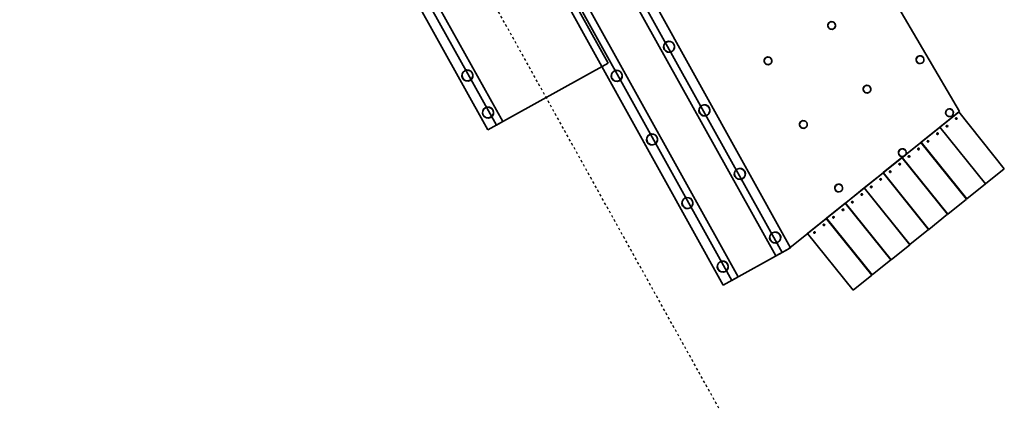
# Model space of a CAD drawing. Header units: metres. Extents: x 114178.5 to 114242.5, y 476750.2 to 476842.5.
# Tile 2 of 9: x 114201.9 to 114242.5, y 476750.2 to 476766.2. Entities that reach past the tile are written whole.
import ezdxf

# ---------------------------------------------------------------- set-up
doc = ezdxf.new("R2010")
doc.units = ezdxf.units.M
doc.linetypes.add('Grid Line', pattern=[0.022225, 0.0127, -0.003175, 0.003175, -0.003175])
for name, color, linetype, lineweight in [('N-CO-BC-BETONVORM-G', 50, 'Continuous', 13), ('N-CO-SC-STAALVORM-G', 10, 'Continuous', 13), ('X_XX_AL_STRAMIENLIJN_G', 7, 'Continuous', 18)]:
    doc.layers.add(name, color=color, linetype=linetype, lineweight=lineweight)

# ---------------------------------------------------------------- blocks, each defined once
blk = doc.blocks.new('CIB_GM_ADP1_Stootplaat_ROK_DYN - Type 1 D250 L3000-1378421-DWG export')
at = {"layer": 'N-CO-BC-BETONVORM-G', "lineweight": 35}
for p, q in [((-3.469, 3.237), (-6.469, 3.237)), ((-6.469, 2.247), (-6.469, 3.237)), ((-6.469, 3.237), (-6.469, 3.237)), ((-6.469, 2.247), (-6.469, 3.237)), ((-6.469, 3.237), (-3.469, 3.237)), ((-3.469, 3.237), (-3.469, 3.237)), ((-3.469, 3.237), (-3.469, 2.247)), ((-3.469, 2.247), (-3.469, 3.237)), ((-6.469, 2.247), (-3.469, 2.247)), ((-6.469, 2.247), (-6.469, 2.247)), ((-3.469, 2.247), (-6.469, 2.247)), ((-3.469, 2.247), (-3.469, 2.247))]:
    blk.add_line(p, q, dxfattribs=at)
for centre, start, end in [((-6.319, 2.992), 0, 180), ((-6.319, 2.992), 0, 180), ((-6.319, 2.992), 180, 0), ((-6.319, 2.992), 180, 0), ((-6.319, 2.492), 0, 180), ((-6.319, 2.492), 0, 180), ((-6.319, 2.492), 180, 0), ((-6.319, 2.492), 180, 0)]:
    blk.add_arc(centre, 0.0325, start, end, dxfattribs=at)

msp = doc.modelspace()

# ---------------------------------------------------------------- linework, layer by layer
at = {"layer": 'N-CO-BC-BETONVORM-G', "lineweight": 35}
for p, q in [((114212.909, 476793.369), (114233.314, 476756.641)), ((114213.259, 476793.562), (114233.664, 476756.835)), ((114233.664, 476756.835), (114213.259, 476793.562)), ((114233.052, 476756.495), (114212.647, 476793.223)), ((114233.052, 476756.495), (114212.647, 476793.223)), ((114210.749, 476792.168), (114226.15, 476764.447)), ((114231.242, 476755.489), (114210.837, 476792.217)), ((114211.1, 476792.363), (114231.505, 476755.635)), ((114231.505, 476755.635), (114211.1, 476792.363)), ((114230.893, 476755.295), (114210.488, 476792.023)), ((114225.889, 476764.302), (114210.488, 476792.023)), ((114206.404, 476789.754), (114221.804, 476762.033)), ((114221.804, 476762.033), (114206.404, 476789.754)), ((114221.193, 476761.693), (114205.792, 476789.414)), ((114221.542, 476761.887), (114206.141, 476789.608)), ((114235.687, 476770.877), (114240.621, 476762.455)), ((114217.414, 476768.495), (114221.193, 476761.693)), ((114221.193, 476761.693), (114226.15, 476764.447)), ((114225.889, 476764.302), (114230.893, 476755.295)), ((114240.621, 476762.455), (114233.559, 476756.777)), ((114221.193, 476761.693), (114221.804, 476762.033)), ((114221.804, 476762.033), (114221.542, 476761.887)), ((114230.893, 476755.295), (114233.559, 476756.777)), ((114233.664, 476756.835), (114233.052, 476756.495)), ((114233.052, 476756.495), (114233.664, 476756.835)), ((114230.893, 476755.295), (114231.505, 476755.635)), ((114231.505, 476755.635), (114231.242, 476755.489))]:
    msp.add_line(p, q, dxfattribs=at)
for centre, radius, start, end in [((114235.358, 476765.997), 0.156, 29.0551, 209.0551), ((114235.358, 476765.997), 0.156, 29.0551, 209.0551), ((114235.358, 476765.997), 0.156, 209.0551, 29.0551), ((114235.358, 476765.997), 0.156, 209.0551, 29.0551), ((114228.659, 476765.123), 0.222, 29.0551, 209.0551), ((114228.659, 476765.123), 0.223, 29.0551, 209.0551), ((114228.659, 476765.123), 0.223, 209.0551, 29.0551), ((114228.659, 476765.123), 0.222, 209.0551, 29.0551), ((114232.735, 476764.54), 0.156, 29.0551, 209.0551), ((114232.735, 476764.54), 0.156, 29.0551, 209.0551), ((114232.735, 476764.54), 0.156, 209.0551, 29.0551), ((114232.735, 476764.54), 0.156, 209.0551, 29.0551), ((114239, 476764.588), 0.156, 29.0551, 209.0551), ((114239, 476764.588), 0.156, 29.0551, 209.0551), ((114239, 476764.588), 0.156, 209.0551, 29.0551), ((114239, 476764.588), 0.156, 209.0551, 29.0551), ((114220.347, 476763.936), 0.222, 29.0551, 209.0551), ((114220.347, 476763.936), 0.223, 29.0551, 209.0551), ((114220.347, 476763.936), 0.223, 209.0551, 29.0551), ((114220.347, 476763.936), 0.222, 209.0551, 29.0551), ((114226.5, 476763.923), 0.223, 29.0551, 209.0551), ((114226.5, 476763.923), 0.223, 29.0551, 209.0551), ((114226.5, 476763.923), 0.223, 209.0551, 29.0551), ((114226.5, 476763.923), 0.222, 209.0551, 29.0551), ((114236.815, 476763.374), 0.156, 29.0551, 209.0551), ((114236.815, 476763.374), 0.156, 29.0551, 209.0551), ((114236.815, 476763.374), 0.156, 209.0551, 29.0551), ((114236.815, 476763.374), 0.156, 209.0551, 29.0551), ((114221.196, 476762.407), 0.223, 29.0551, 209.0551), ((114221.196, 476762.407), 0.223, 29.0551, 209.0551), ((114230.116, 476762.5), 0.223, 29.0551, 209.0551), ((114230.116, 476762.5), 0.222, 29.0551, 209.0551), ((114230.116, 476762.5), 0.222, 209.0551, 29.0551), ((114230.116, 476762.5), 0.223, 209.0551, 29.0551), ((114240.214, 476762.403), 0.156, 29.0551, 209.0551), ((114240.214, 476762.403), 0.156, 29.0551, 209.0551), ((114221.196, 476762.407), 0.223, 209.0551, 29.0551), ((114221.196, 476762.407), 0.223, 209.0551, 29.0551), ((114240.214, 476762.403), 0.156, 209.0551, 29.0551), ((114240.214, 476762.403), 0.156, 209.0551, 29.0551), ((114234.192, 476761.917), 0.156, 29.0551, 209.0551), ((114234.192, 476761.917), 0.156, 29.0551, 209.0551), ((114234.192, 476761.917), 0.156, 209.0551, 29.0551), ((114234.192, 476761.917), 0.156, 209.0551, 29.0551), ((114227.957, 476761.301), 0.222, 29.0551, 209.0551), ((114227.957, 476761.301), 0.222, 29.0551, 209.0551), ((114227.957, 476761.301), 0.222, 209.0551, 29.0551), ((114227.957, 476761.301), 0.222, 209.0551, 29.0551), ((114238.272, 476760.752), 0.156, 29.0551, 209.0551), ((114238.272, 476760.752), 0.156, 29.0551, 209.0551), ((114238.272, 476760.752), 0.156, 209.0551, 29.0551), ((114238.272, 476760.752), 0.156, 209.0551, 29.0551), ((114231.573, 476759.878), 0.222, 29.0551, 209.0551), ((114231.573, 476759.878), 0.222, 29.0551, 209.0551), ((114231.573, 476759.878), 0.222, 209.0551, 29.0551), ((114231.573, 476759.878), 0.222, 209.0551, 29.0551), ((114235.649, 476759.295), 0.156, 29.0551, 209.0551), ((114235.649, 476759.295), 0.156, 29.0551, 209.0551), ((114235.649, 476759.295), 0.156, 209.0551, 29.0551), ((114235.649, 476759.295), 0.156, 209.0551, 29.0551), ((114229.414, 476758.678), 0.223, 29.0551, 209.0551), ((114229.414, 476758.678), 0.223, 29.0551, 209.0551), ((114229.414, 476758.678), 0.223, 209.0551, 29.0551), ((114229.414, 476758.678), 0.223, 209.0551, 29.0551), ((114233.03, 476757.255), 0.222, 29.0551, 209.0551), ((114233.03, 476757.255), 0.222, 29.0551, 209.0551), ((114233.03, 476757.255), 0.222, 209.0551, 29.0551), ((114233.03, 476757.255), 0.222, 209.0551, 29.0551), ((114230.871, 476756.056), 0.223, 29.0551, 209.0551), ((114230.871, 476756.056), 0.222, 29.0551, 209.0551), ((114230.871, 476756.056), 0.222, 209.0551, 29.0551), ((114230.871, 476756.056), 0.223, 209.0551, 29.0551)]:
    msp.add_arc(centre, radius, start, end, dxfattribs=at)
at = {"layer": 'N-CO-SC-STAALVORM-G', "lineweight": 35}
for centre, radius, start, end in [((114235.358, 476765.997), 0.162, 119.0551, 299.0551), ((114235.358, 476765.997), 0.162, 119.0551, 299.0551), ((114235.358, 476765.997), 0.156, 119.0551, 299.0551), ((114235.358, 476765.997), 0.156, 119.0551, 299.0551), ((114235.358, 476765.997), 0.162, 299.0551, 119.0551), ((114235.358, 476765.997), 0.162, 299.0551, 119.0551), ((114235.358, 476765.997), 0.156, 299.0551, 119.0551), ((114235.358, 476765.997), 0.156, 299.0551, 119.0551), ((114228.659, 476765.123), 0.228, 119.0551, 299.0551), ((114228.659, 476765.123), 0.229, 119.0551, 299.0551), ((114228.659, 476765.123), 0.223, 119.0551, 299.0551), ((114228.659, 476765.123), 0.223, 119.0551, 299.0551), ((114228.659, 476765.123), 0.229, 299.0551, 119.0551), ((114228.659, 476765.123), 0.228, 299.0551, 119.0551), ((114228.659, 476765.123), 0.222, 299.0551, 119.0551), ((114228.659, 476765.123), 0.222, 299.0551, 119.0551), ((114232.735, 476764.54), 0.162, 119.0551, 299.0551), ((114232.735, 476764.54), 0.162, 119.0551, 299.0551), ((114232.735, 476764.54), 0.156, 119.0551, 299.0551), ((114232.735, 476764.54), 0.156, 119.0551, 299.0551), ((114232.735, 476764.54), 0.162, 299.0551, 119.0551), ((114232.735, 476764.54), 0.162, 299.0551, 119.0551), ((114232.735, 476764.54), 0.156, 299.0551, 119.0551), ((114232.735, 476764.54), 0.156, 299.0551, 119.0551), ((114239, 476764.588), 0.162, 119.0551, 299.0551), ((114239, 476764.588), 0.162, 119.0551, 299.0551), ((114239, 476764.588), 0.156, 119.0551, 299.0551), ((114239, 476764.588), 0.156, 119.0551, 299.0551), ((114239, 476764.588), 0.162, 299.0551, 119.0551), ((114239, 476764.588), 0.162, 299.0551, 119.0551), ((114239, 476764.588), 0.156, 299.0551, 119.0551), ((114239, 476764.588), 0.156, 299.0551, 119.0551), ((114220.347, 476763.936), 0.229, 299.0551, 119.0551), ((114220.347, 476763.936), 0.228, 299.0551, 119.0551), ((114220.347, 476763.936), 0.222, 299.0551, 119.0551), ((114220.347, 476763.936), 0.222, 299.0551, 119.0551), ((114226.5, 476763.923), 0.228, 299.0551, 119.0551), ((114226.5, 476763.923), 0.228, 299.0551, 119.0551), ((114220.347, 476763.936), 0.229, 119.0551, 299.0551), ((114220.347, 476763.936), 0.229, 119.0551, 299.0551), ((114220.347, 476763.936), 0.223, 119.0551, 299.0551), ((114220.347, 476763.936), 0.223, 119.0551, 299.0551), ((114226.5, 476763.923), 0.229, 119.0551, 299.0551), ((114226.5, 476763.923), 0.229, 119.0551, 299.0551), ((114226.5, 476763.923), 0.223, 119.0551, 299.0551), ((114226.5, 476763.923), 0.223, 119.0551, 299.0551), ((114226.5, 476763.923), 0.222, 299.0551, 119.0551), ((114226.5, 476763.923), 0.223, 299.0551, 119.0551), ((114236.815, 476763.374), 0.162, 119.0551, 299.0551), ((114236.815, 476763.374), 0.162, 119.0551, 299.0551), ((114236.815, 476763.374), 0.156, 119.0551, 299.0551), ((114236.815, 476763.374), 0.156, 119.0551, 299.0551), ((114236.815, 476763.374), 0.162, 299.0551, 119.0551), ((114236.815, 476763.374), 0.162, 299.0551, 119.0551), ((114236.815, 476763.374), 0.156, 299.0551, 119.0551), ((114236.815, 476763.374), 0.156, 299.0551, 119.0551), ((114221.196, 476762.407), 0.229, 119.0551, 299.0551), ((114221.196, 476762.407), 0.229, 119.0551, 299.0551), ((114221.196, 476762.407), 0.223, 119.0551, 299.0551), ((114221.196, 476762.407), 0.223, 119.0551, 299.0551), ((114221.196, 476762.407), 0.229, 299.0551, 119.0551), ((114221.196, 476762.407), 0.229, 299.0551, 119.0551), ((114221.196, 476762.407), 0.223, 299.0551, 119.0551), ((114221.196, 476762.407), 0.223, 299.0551, 119.0551), ((114230.116, 476762.5), 0.229, 119.0551, 299.0551), ((114230.116, 476762.5), 0.228, 119.0551, 299.0551), ((114230.116, 476762.5), 0.222, 119.0551, 299.0551), ((114230.116, 476762.5), 0.222, 119.0551, 299.0551), ((114230.116, 476762.5), 0.228, 299.0551, 119.0551), ((114230.116, 476762.5), 0.229, 299.0551, 119.0551), ((114230.116, 476762.5), 0.223, 299.0551, 119.0551), ((114230.116, 476762.5), 0.223, 299.0551, 119.0551), ((114240.214, 476762.403), 0.162, 119.0551, 299.0551), ((114240.214, 476762.403), 0.162, 119.0551, 299.0551), ((114240.214, 476762.403), 0.156, 119.0551, 299.0551), ((114240.214, 476762.403), 0.156, 119.0551, 299.0551), ((114240.214, 476762.403), 0.162, 299.0551, 119.0551), ((114240.214, 476762.403), 0.162, 299.0551, 119.0551), ((114240.214, 476762.403), 0.156, 299.0551, 119.0551), ((114240.214, 476762.403), 0.156, 299.0551, 119.0551), ((114234.192, 476761.917), 0.162, 119.0551, 299.0551), ((114234.192, 476761.917), 0.162, 119.0551, 299.0551), ((114234.192, 476761.917), 0.156, 119.0551, 299.0551), ((114234.192, 476761.917), 0.156, 119.0551, 299.0551), ((114234.192, 476761.917), 0.162, 299.0551, 119.0551), ((114234.192, 476761.917), 0.162, 299.0551, 119.0551), ((114234.192, 476761.917), 0.156, 299.0551, 119.0551), ((114234.192, 476761.917), 0.156, 299.0551, 119.0551), ((114227.957, 476761.301), 0.229, 119.0551, 299.0551), ((114227.957, 476761.301), 0.228, 119.0551, 299.0551), ((114227.957, 476761.301), 0.222, 119.0551, 299.0551), ((114227.957, 476761.301), 0.222, 119.0551, 299.0551), ((114227.957, 476761.301), 0.229, 299.0551, 119.0551), ((114227.957, 476761.301), 0.228, 299.0551, 119.0551), ((114227.957, 476761.301), 0.222, 299.0551, 119.0551), ((114227.957, 476761.301), 0.222, 299.0551, 119.0551), ((114238.272, 476760.752), 0.162, 299.0551, 119.0551), ((114238.272, 476760.752), 0.162, 299.0551, 119.0551), ((114238.272, 476760.752), 0.156, 299.0551, 119.0551), ((114238.272, 476760.752), 0.156, 299.0551, 119.0551), ((114238.272, 476760.752), 0.162, 119.0551, 299.0551), ((114238.272, 476760.752), 0.162, 119.0551, 299.0551), ((114238.272, 476760.752), 0.156, 119.0551, 299.0551), ((114238.272, 476760.752), 0.156, 119.0551, 299.0551), ((114231.573, 476759.878), 0.229, 299.0551, 119.0551), ((114231.573, 476759.878), 0.228, 299.0551, 119.0551), ((114231.573, 476759.878), 0.222, 299.0551, 119.0551), ((114231.573, 476759.878), 0.222, 299.0551, 119.0551), ((114231.573, 476759.878), 0.228, 119.0551, 299.0551), ((114231.573, 476759.878), 0.228, 119.0551, 299.0551), ((114231.573, 476759.878), 0.222, 119.0551, 299.0551), ((114231.573, 476759.878), 0.222, 119.0551, 299.0551), ((114235.649, 476759.295), 0.162, 119.0551, 299.0551), ((114235.649, 476759.295), 0.162, 119.0551, 299.0551), ((114235.649, 476759.295), 0.156, 119.0551, 299.0551), ((114235.649, 476759.295), 0.156, 119.0551, 299.0551), ((114235.649, 476759.295), 0.162, 299.0551, 119.0551), ((114235.649, 476759.295), 0.162, 299.0551, 119.0551), ((114235.649, 476759.295), 0.156, 299.0551, 119.0551), ((114235.649, 476759.295), 0.156, 299.0551, 119.0551), ((114229.414, 476758.678), 0.229, 119.0551, 299.0551), ((114229.414, 476758.678), 0.229, 119.0551, 299.0551), ((114229.414, 476758.678), 0.229, 299.0551, 119.0551), ((114229.414, 476758.678), 0.229, 299.0551, 119.0551), ((114229.414, 476758.678), 0.223, 299.0551, 119.0551), ((114229.414, 476758.678), 0.223, 299.0551, 119.0551), ((114229.414, 476758.678), 0.223, 119.0551, 299.0551), ((114229.414, 476758.678), 0.223, 119.0551, 299.0551), ((114233.03, 476757.255), 0.229, 119.0551, 299.0551), ((114233.03, 476757.255), 0.228, 119.0551, 299.0551), ((114233.03, 476757.255), 0.222, 119.0551, 299.0551), ((114233.03, 476757.255), 0.222, 119.0551, 299.0551), ((114233.03, 476757.255), 0.228, 299.0551, 119.0551), ((114233.03, 476757.255), 0.228, 299.0551, 119.0551), ((114233.03, 476757.255), 0.222, 299.0551, 119.0551), ((114233.03, 476757.255), 0.222, 299.0551, 119.0551), ((114230.871, 476756.056), 0.229, 119.0551, 299.0551), ((114230.871, 476756.056), 0.228, 119.0551, 299.0551), ((114230.871, 476756.056), 0.222, 119.0551, 299.0551), ((114230.871, 476756.056), 0.222, 119.0551, 299.0551), ((114230.871, 476756.056), 0.229, 299.0551, 119.0551), ((114230.871, 476756.056), 0.229, 299.0551, 119.0551), ((114230.871, 476756.056), 0.223, 299.0551, 119.0551), ((114230.871, 476756.056), 0.223, 299.0551, 119.0551)]:
    msp.add_arc(centre, radius, start, end, dxfattribs=at)
at = {"layer": 'X_XX_AL_STRAMIENLIJN_G', "linetype": 'Grid Line', "lineweight": 25}
msp.add_line((114230.713, 476750.214), (114181.297, 476839.161), dxfattribs=at)

# ---------------------------------------------------------------- block references
at = {"layer": 'N-CO-BC-BETONVORM-G', "lineweight": 35, "rotation": 308.8011325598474}
for p in [(114242.124, 476755.362), (114241.344, 476754.736), (114240.565, 476754.109), (114239.786, 476753.482), (114239.006, 476752.856), (114238.227, 476752.229), (114237.448, 476751.603), (114236.668, 476750.976)]:
    msp.add_blockref('CIB_GM_ADP1_Stootplaat_ROK_DYN - Type 1 D250 L3000-1378421-DWG export', p, dxfattribs=at)

doc.saveas('drawing.dxf')
